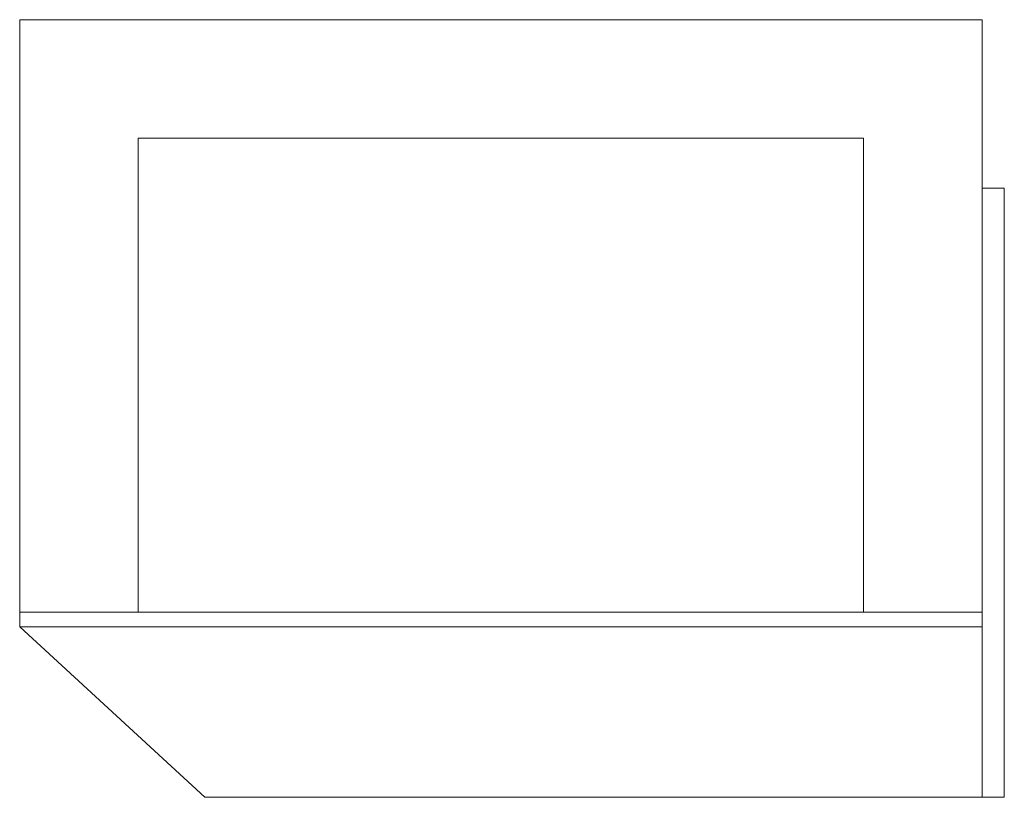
# Model space of a CAD drawing. Header units: millimetres. Extents: x -135 to -2, y -25 to 80.
import ezdxf

# ---------------------------------------------------------------- set-up
doc = ezdxf.new("R2010")
doc.units = ezdxf.units.MM

# ---------------------------------------------------------------- blocks, each defined once
blk = doc.blocks.new('RSen_56_ME_FB_SOg - mini - SH_jaga - standard-287422-right')
at = {"lineweight": 18}
for p, q in [((-135, 80), (-5, 80)), ((-135, 0), (-135, 80)), ((-5, 80), (-5, 0)), ((-119, 0), (-119, 64)), ((-119, 64), (-21, 64)), ((-21, 64), (-21, 0)), ((-119, 0), (-135, 0)), ((-21, 0), (-119, 0)), ((-5, 0), (-21, 0))]:
    blk.add_line(p, q, dxfattribs=at)
blk = doc.blocks.new('RSen_56_ME_FB_SOg - mini - wall brackets - SH_jaga - standard-287456-right')
at = {"lineweight": 18}
for p, q in [((-5, 57.25), (-2, 57.25)), ((-2, 57.25), (-2, -25)), ((-135, -2), (-135, 0)), ((-5, -25), (-5, 0)), ((-5, 0), (-5, -2)), ((-5, -2), (-135, -2)), ((-110, -25), (-135, -2)), ((-110, -25), (-5, -25)), ((-2, -25), (-5, -25))]:
    blk.add_line(p, q, dxfattribs=at)

msp = doc.modelspace()

# ---------------------------------------------------------------- block references
at = {"lineweight": 18}
for name in ['RSen_56_ME_FB_SOg - mini - SH_jaga - standard-287422-right', 'RSen_56_ME_FB_SOg - mini - wall brackets - SH_jaga - standard-287456-right']:
    msp.add_blockref(name, (0, 0), dxfattribs=at)

doc.saveas('drawing.dxf')
